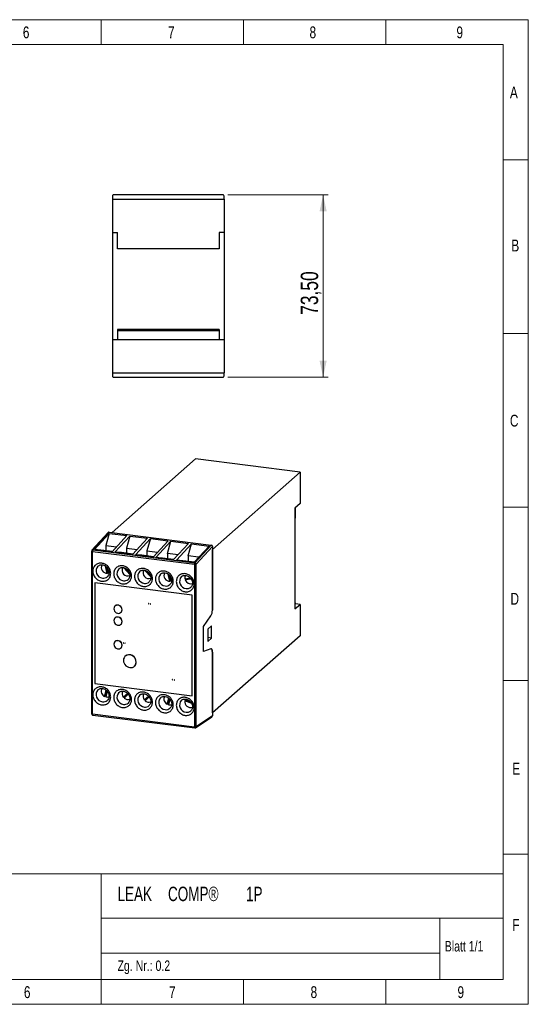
# Model space of a CAD drawing. Header units: millimetres. Extents: x 5 to 292, y 5 to 204.
# Tile 2 of 2: x 190 to 292, y 5 to 204. Entities that reach past the tile are written whole.
import ezdxf

# ---------------------------------------------------------------- set-up
doc = ezdxf.new("R2010")
doc.units = ezdxf.units.MM
doc.styles.add('SLDTEXTSTYLE0', font='TXT', dxfattribs={"width": 0.75})
doc.styles.add('SLDTEXTSTYLE1', font='TXT', dxfattribs={"width": 0.7})
doc.dimstyles.new('SLDDIMSTYLE0', dxfattribs={"dimtxt": 3.5, "dimasz": 3.302, "dimexe": 0, "dimexo": 0.0625, "dimgap": 0.875, "dimtad": 1, "dimlfac": 2, "dimrnd": 1e-09, "dimzin": 12, "dimdsep": 46, "dimtxsty": 'SLDTEXTSTYLE0', "dimsah": 1, "dimcen": 0.09, "dimadec": 0, "dimazin": 3, "dimtfac": 1, "dimtofl": 0, "dimtmove": 0, "dimatfit": 3, "dimfxl": 1, "dimfrac": 2, "dimtolj": 1, "dimtzin": 12, "dimarcsym": 0})

# ---------------------------------------------------------------- blocks, each defined once
blk = doc.blocks.new('SW_NOTE_1')
at = {"color": 0, "linetype": 'Continuous', "lineweight": 0, "char_height": 2.91, "attachment_point": 1, "style": 'SLDTEXTSTYLE1'}
for s, insert in [('COMP®', (10.18, 3.75)), ('LEAK', (0, 3.75)), ('1P', (25.91, 3.74))]:
    blk.add_mtext(s, dxfattribs=dict(at, insert=insert))
blk = doc.blocks.new('_D_2')
at = {"color": 7, "linetype": 'Continuous', "lineweight": 18}
for p, q in [((231.77, 168.54), (251.99, 168.54)), ((250.99, 168.54), (250.99, 131.79)), ((231.77, 131.79), (251.99, 131.79))]:
    blk.add_line(p, q, dxfattribs=at)
for points in [[(250.99, 168.54), (250.27, 165.24), (251.71, 165.24)], [(250.99, 131.79), (251.71, 135.1), (250.27, 135.1)]]:
    blk.add_solid(points, dxfattribs=at)
at = {"color": 7, "linetype": 'Continuous', "lineweight": 18, "insert": (246.48, 144.35), "char_height": 3.5, "attachment_point": 1, "rotation": 90, "style": 'SLDTEXTSTYLE0'}
blk.add_mtext('73,50', dxfattribs=at)

msp = doc.modelspace()

# ---------------------------------------------------------------- linework, layer by layer
at = {"color": 8, "linetype": 'Continuous', "lineweight": 18}
for p, q in [((5.4194, 203.8748), (292.3637, 203.8748)), ((206.2637, 203.8748), (206.2637, 198.8748)), ((234.9637, 203.8748), (234.9637, 198.8748)), ((263.6637, 203.8748), (263.6637, 198.8748)), ((292.3637, 203.8748), (292.3637, 5.3041)), ((10.4861, 198.8748), (287.2969, 198.8748)), ((287.2969, 10.3041), (287.2969, 198.8748)), ((287.2969, 175.5943), (292.3637, 175.5943)), ((287.2969, 140.5943), (292.3637, 140.5943)), ((287.2969, 105.5943), (292.3637, 105.5943)), ((287.2969, 70.5943), (292.3637, 70.5943)), ((287.2969, 35.5943), (292.3637, 35.5943)), ((10.4861, 31.6276), (287.2969, 31.6276)), ((206.2554, 31.6276), (206.2554, 10.3041)), ((206.2554, 22.6741), (287.2969, 22.6741)), ((274.5103, 22.6741), (274.5103, 10.3041)), ((206.2554, 15.6168), (274.5103, 15.6168)), ((10.4861, 10.3041), (287.2969, 10.3041)), ((206.2637, 10.3041), (206.2637, 5.3041)), ((234.9637, 10.3041), (234.9637, 5.3041)), ((263.6637, 10.3041), (263.6637, 5.3041)), ((5.4194, 5.3041), (292.3637, 5.3041))]:
    msp.add_line(p, q, dxfattribs=at)
at = {"color": 7, "linetype": 'Continuous', "lineweight": 25}
for p, q in [((208.522, 168.2931), (208.522, 167.6688)), ((208.522, 167.6688), (208.522, 160.9688)), ((208.522, 167.6688), (231.0221, 167.6688)), ((230.772, 168.5438), (208.772, 168.5438)), ((231.0221, 167.6688), (231.0221, 168.2931)), ((231.0221, 167.6688), (231.0221, 160.9688)), ((208.522, 160.9688), (209.5221, 160.9688)), ((208.522, 160.9688), (208.522, 139.3688)), ((209.5221, 157.6688), (209.5221, 160.9688)), ((231.0221, 160.9688), (230.022, 160.9688)), ((230.022, 160.9688), (230.022, 157.6688)), ((231.0221, 160.9688), (231.0221, 139.3688)), ((230.022, 157.6688), (209.5221, 157.6688)), ((230.022, 141.3688), (209.5221, 141.3688)), ((209.5221, 141.3688), (209.5221, 141.1011)), ((230.022, 141.1011), (209.5221, 141.1011)), ((209.5221, 141.1011), (209.5221, 139.3688)), ((230.022, 141.3688), (230.022, 141.1011)), ((230.022, 141.1011), (230.022, 139.3688)), ((208.522, 139.3688), (208.522, 132.6688)), ((208.522, 139.3688), (209.5221, 139.3688)), ((209.5221, 139.3688), (230.022, 139.3688)), ((230.022, 139.3688), (231.0221, 139.3688)), ((231.0221, 139.3688), (231.0221, 132.6688)), ((208.522, 132.6688), (231.0221, 132.6688)), ((208.522, 132.6688), (208.522, 132.0446)), ((208.772, 131.7938), (230.772, 131.7938)), ((231.0221, 132.0446), (231.0221, 132.6688)), ((208.4276, 100.4279), (225.2868, 115.2963)), ((246.3337, 112.6447), (225.2868, 115.2963)), ((228.656, 97.0544), (246.3337, 112.6447)), ((246.3337, 112.6447), (246.3337, 106.3279)), ((246.3337, 106.3279), (245.273, 105.3925)), ((245.273, 105.3925), (245.273, 85.0278)), ((245.3982, 103.3345), (245.3982, 105.5029)), ((245.3982, 103.3345), (245.2729, 103.4578)), ((245.273, 103.3502), (245.3982, 103.3345)), ((207.6634, 100.4393), (204.3887, 96.8849)), ((207.8431, 100.5016), (204.566, 96.9445)), ((204.8732, 96.9947), (207.8855, 100.2644)), ((207.8855, 100.2644), (207.193, 97.807)), ((207.8431, 100.5016), (228.4221, 97.9089)), ((207.8855, 100.2644), (211.44, 99.8166)), ((211.44, 99.8166), (208.4277, 96.5469)), ((209.0123, 96.4732), (212.0247, 99.7429)), ((212.0247, 99.7429), (211.3322, 97.2855)), ((212.0247, 99.7429), (215.5793, 99.2951)), ((215.5793, 99.2951), (212.5669, 96.0254)), ((207.193, 97.807), (207.193, 96.7848)), ((207.193, 97.807), (209.3395, 97.5366)), ((213.1516, 95.9517), (216.1639, 99.2214)), ((216.1639, 99.2214), (215.4714, 96.764)), ((216.1639, 99.2214), (219.7185, 98.7736)), ((219.7185, 98.7736), (216.7062, 95.5039)), ((217.2907, 95.4303), (220.3031, 98.6999)), ((219.6106, 96.2426), (220.3031, 98.6999)), ((220.3031, 98.6999), (223.8577, 98.2521)), ((223.8577, 98.2521), (220.8453, 94.9824)), ((221.43, 94.9088), (224.4423, 98.1784)), ((223.7498, 95.7211), (224.4423, 98.1784)), ((224.4423, 98.1784), (227.9969, 97.7306)), ((227.9969, 97.7306), (224.9846, 94.4609)), ((225.1451, 94.3518), (228.4221, 97.9089)), ((225.3856, 94.0933), (228.656, 97.643)), ((228.656, 97.643), (228.656, 84.793)), ((204.3227, 96.7155), (204.3227, 63.8711)), ((204.4843, 96.6375), (225.0634, 94.0448)), ((204.4843, 63.7931), (204.4843, 96.6375)), ((204.566, 96.9445), (225.1451, 94.3518)), ((208.4277, 96.5469), (204.8732, 96.9947)), ((206.1789, 96.9126), (204.8732, 96.9947)), ((208.4957, 96.6207), (206.1789, 96.9126)), ((212.5669, 96.0254), (209.0123, 96.4732)), ((210.318, 96.3911), (209.0123, 96.4732)), ((212.635, 96.0992), (210.318, 96.3911)), ((211.3322, 97.2855), (211.3322, 96.2633)), ((211.3322, 97.2855), (213.4787, 97.0151)), ((216.7062, 95.5039), (213.1516, 95.9517)), ((214.4573, 95.8696), (213.1516, 95.9517)), ((216.7741, 95.5777), (214.4573, 95.8696)), ((215.4714, 96.764), (215.4714, 95.7418)), ((215.4714, 96.764), (217.6179, 96.4936)), ((220.8453, 94.9824), (217.2907, 95.4303)), ((217.2907, 95.4303), (218.5964, 95.3481)), ((218.5964, 95.3481), (220.9133, 95.0562)), ((219.6106, 96.2426), (219.6106, 95.2203)), ((221.7571, 95.9721), (219.6106, 96.2426)), ((223.7498, 95.7211), (223.7498, 94.6989)), ((225.8964, 95.4506), (223.7498, 95.7211)), ((228.656, 84.793), (228.656, 97.0544)), ((205.5893, 93.673), (205.6097, 93.6904)), ((207.4658, 92.2164), (207.0908, 93.6745)), ((207.5794, 92.3166), (207.2609, 93.5547)), ((207.3886, 93.427), (207.6916, 92.2489)), ((212.0283, 92.0049), (210.8415, 93.3507)), ((224.9846, 94.4609), (221.43, 94.9088)), ((221.43, 94.9088), (222.7356, 94.8266)), ((222.7356, 94.8266), (225.0525, 94.5347)), ((225.0634, 94.0448), (225.0634, 61.2004)), ((225.3856, 61.2489), (225.3856, 94.0933)), ((207.4658, 92.2164), (207.5794, 92.3166)), ((207.5121, 91.5702), (207.4744, 91.5354)), ((207.8242, 92.2956), (207.6916, 92.2489)), ((209.7987, 93.1426), (209.819, 93.1601)), ((211.9435, 92.3302), (211.1322, 93.2501)), ((214.0081, 92.6123), (214.0284, 92.6298)), ((216.2334, 91.4995), (215.0762, 92.8116)), ((216.1341, 91.8411), (215.3669, 92.711)), ((218.2174, 92.082), (218.2378, 92.0995)), ((220.1056, 90.6239), (219.7328, 92.0737)), ((220.2192, 90.7241), (219.903, 91.9539)), ((220.0332, 91.8165), (220.3315, 90.6564)), ((222.4268, 91.5516), (222.4472, 91.5691)), ((204.9458, 90.2862), (204.9458, 70.0158)), ((224.5896, 87.8113), (204.9458, 90.2862)), ((211.7215, 91.0398), (211.6838, 91.0051)), ((215.9307, 90.5095), (215.8932, 90.4748)), ((220.1401, 89.9792), (220.1026, 89.9444)), ((220.1056, 90.6239), (220.2192, 90.7241)), ((220.45, 90.697), (220.3315, 90.6564)), ((223.1301, 91.1369), (224.238, 91.2916)), ((224.4199, 91.0733), (223.1897, 90.9014)), ((223.3033, 91.0016), (223.1897, 90.9014)), ((224.3582, 91.149), (223.3033, 91.0016)), ((224.3495, 89.4489), (224.3118, 89.4141)), ((224.5896, 67.5409), (224.5896, 87.8113)), ((209.0442, 85.6391), (209.0424, 85.6375)), ((215.846, 86.1327), (215.7538, 86.1444)), ((215.7538, 86.1444), (215.7538, 86.0749)), ((215.7538, 86.0749), (215.846, 86.0633)), ((215.846, 86.0633), (215.846, 86.1327)), ((216.1234, 86.0978), (216.1234, 86.0283)), ((216.2186, 86.0858), (216.1234, 86.0978)), ((216.1234, 86.0283), (216.2186, 86.0163)), ((216.2186, 86.0163), (216.2186, 86.0858)), ((245.2729, 86.2944), (245.3982, 86.0811)), ((245.2729, 85.9706), (245.3982, 86.0811)), ((245.273, 85.0278), (246.3337, 85.9632)), ((246.3337, 85.9632), (245.3982, 86.0811)), ((246.3337, 85.9632), (246.3337, 79.6463)), ((210.1999, 84.325), (210.2016, 84.3266)), ((226.8882, 81.5183), (228.3718, 83.6179)), ((209.0442, 83.2349), (209.0424, 83.2334)), ((210.1999, 81.9209), (210.2016, 81.9224)), ((226.8882, 76.4743), (226.8882, 81.5183)), ((228.4792, 81.6486), (227.7191, 80.9783)), ((228.4792, 79.1502), (228.4792, 81.6486)), ((227.7191, 80.9783), (227.7191, 78.4798)), ((246.3337, 79.6463), (228.656, 64.0561)), ((209.0442, 78.4738), (209.0424, 78.4722)), ((210.7616, 78.2081), (210.6783, 78.2186)), ((210.6783, 78.2186), (210.6783, 78.1491)), ((210.6783, 78.1491), (210.7616, 78.1386)), ((210.7616, 78.1386), (210.7616, 78.2081)), ((211.0956, 78.166), (211.0122, 78.1765)), ((211.0122, 78.1765), (211.0122, 78.107)), ((211.0122, 78.107), (211.0956, 78.0965)), ((211.0956, 78.0965), (211.0956, 78.166)), ((228.4792, 79.1502), (227.719, 79.2459)), ((227.7191, 78.4798), (228.4792, 79.1502)), ((210.1999, 77.1597), (210.2016, 77.1612)), ((211.0987, 75.5313), (211.097, 75.5297)), ((228.3718, 76.9914), (226.8882, 76.4743)), ((228.656, 64.0561), (228.656, 76.3175)), ((228.656, 76.3175), (228.656, 63.4676)), ((212.9159, 73.4672), (212.9177, 73.4688)), ((204.9458, 70.0158), (224.5896, 67.5409)), ((220.5759, 70.7902), (220.5759, 70.7208)), ((220.6354, 70.7863), (220.5759, 70.7902)), ((220.5759, 70.7208), (220.6354, 70.7168)), ((221.0391, 70.7319), (220.9449, 70.7437)), ((220.9449, 70.7437), (220.9449, 70.6743)), ((220.9449, 70.6743), (221.0391, 70.6624)), ((221.0391, 70.6624), (221.0391, 70.7319)), ((205.5893, 68.7356), (205.6097, 68.7531)), ((206.9245, 67.4082), (207.2577, 68.6197)), ((207.0381, 67.5085), (207.3279, 68.5619)), ((207.4518, 68.4148), (207.1504, 67.3188)), ((209.7987, 68.2053), (209.819, 68.2228)), ((210.6917, 67.2593), (211.55, 68.0163)), ((211.7112, 67.8251), (210.857, 67.0718)), ((214.0081, 67.675), (214.0284, 67.6925)), ((206.9245, 67.4082), (207.0381, 67.5085)), ((207.5121, 66.6329), (207.4744, 66.5981)), ((211.7215, 66.1026), (211.6838, 66.0678)), ((214.9209, 66.7264), (215.769, 67.4745)), ((215.9303, 67.2833), (215.0862, 66.539)), ((215.9307, 65.5722), (215.8932, 65.5375)), ((218.2174, 67.1446), (218.2378, 67.1621)), ((219.5644, 65.8158), (219.8959, 67.0215)), ((219.5644, 65.8158), (219.678, 65.916)), ((219.678, 65.916), (219.9651, 66.96)), ((220.0891, 66.8129), (219.7903, 65.7263)), ((222.4268, 66.6143), (222.4472, 66.6318)), ((223.2437, 66.6092), (223.1301, 66.5089)), ((224.4929, 65.9752), (223.1301, 66.5089)), ((223.1897, 66.7294), (223.2576, 66.8646)), ((223.1897, 66.7294), (224.2827, 66.3012)), ((224.4074, 66.1534), (223.2437, 66.6092)), ((225.0634, 61.2004), (204.4843, 63.7931)), ((204.5415, 63.6231), (225.1205, 61.0303)), ((220.1401, 65.0419), (220.1026, 65.0071)), ((224.3495, 64.5116), (224.3118, 64.4768)), ((225.2921, 61.0715), (228.5678, 63.2937)), ((228.656, 63.4676), (225.3856, 61.2489)), ((225.1247, 61.0301), (225.1205, 61.0303))]:
    msp.add_line(p, q, dxfattribs=at)
at = {"color": 8, "linetype": 'Continuous', "lineweight": 25, "flags": 128}
for points in [[(204.4843, 96.6375), (204.4403, 96.6447), (204.4015, 96.6547), (204.3692, 96.667), (204.3448, 96.6812), (204.3291, 96.6966), (204.3228, 96.7128), (204.3226, 96.7156)], [(204.3227, 63.8711), (204.3228, 63.8685), (204.3291, 63.8523), (204.3448, 63.8368), (204.3692, 63.8226), (204.4015, 63.8103), (204.4403, 63.8004), (204.4843, 63.7931)], [(204.4843, 63.7931), (204.4859, 63.7507), (204.4904, 63.7125), (204.4978, 63.6798), (204.5079, 63.6537), (204.5202, 63.6352), (204.5343, 63.6249), (204.5415, 63.6231)], [(225.1205, 61.0303), (225.1133, 61.0322), (225.0992, 61.0425), (225.0869, 61.061), (225.0769, 61.0871), (225.0695, 61.1198), (225.0649, 61.158), (225.0634, 61.2004)]]:
    msp.add_lwpolyline(points, dxfattribs=at)
at = {"color": 7, "linetype": 'Continuous', "lineweight": 25, "flags": 128}
for points in [[(210.4396, 84.8782), (210.4065, 85.1148), (210.3097, 85.3405), (210.1572, 85.5372), (209.9611, 85.6889), (209.7375, 85.7832), (209.5046, 85.8125), (209.2811, 85.7745), (209.0851, 85.6723), (208.9325, 85.514), (208.8358, 85.3127), (208.8026, 85.0844), (208.8358, 84.8478), (208.9325, 84.622), (209.0851, 84.4254), (209.2811, 84.2737), (209.5046, 84.1794), (209.7375, 84.1501), (209.9611, 84.188), (210.1572, 84.2903), (210.3097, 84.4485), (210.4065, 84.6499), (210.4396, 84.8782)], [(210.4396, 82.474), (210.4065, 82.7106), (210.3097, 82.9364), (210.1572, 83.1331), (209.9611, 83.2847), (209.7375, 83.379), (209.5046, 83.4084), (209.2811, 83.3704), (209.0851, 83.2681), (208.9325, 83.1099), (208.8358, 82.9085), (208.8026, 82.6803), (208.8358, 82.4437), (208.9325, 82.2179), (209.0851, 82.0212), (209.2811, 81.8696), (209.5046, 81.7753), (209.7375, 81.7459), (209.9611, 81.7839), (210.1572, 81.8861), (210.3097, 82.0444), (210.4065, 82.2458), (210.4396, 82.474)], [(210.4396, 77.7128), (210.4065, 77.9494), (210.3097, 78.1752), (210.1572, 78.3719), (209.9611, 78.5235), (209.7375, 78.6178), (209.5046, 78.6472), (209.2811, 78.6092), (209.0851, 78.5069), (208.9325, 78.3487), (208.8358, 78.1473), (208.8026, 77.9191), (208.8358, 77.6825), (208.9325, 77.4567), (209.0851, 77.26), (209.2811, 77.1084), (209.5046, 77.0141), (209.7375, 76.9847), (209.9611, 77.0227), (210.1572, 77.1249), (210.3097, 77.2832), (210.4065, 77.4846), (210.4396, 77.7128)], [(213.2926, 74.3364), (213.2604, 74.6289), (213.1652, 74.9149), (213.012, 75.18), (212.8083, 75.411), (212.5644, 75.5961), (212.2926, 75.7263), (212.0064, 75.7948), (211.7202, 75.7984), (211.4483, 75.7367), (211.2045, 75.613), (211.0008, 75.4334), (210.8476, 75.2069), (210.7525, 74.9449), (210.7202, 74.6605), (210.7525, 74.3679), (210.8476, 74.082), (211.0008, 73.8169), (211.2045, 73.586), (211.4483, 73.4008), (211.7202, 73.2706), (212.0064, 73.2021), (212.2926, 73.1985), (212.5644, 73.2602), (212.8083, 73.3839), (213.012, 73.5635), (213.1652, 73.79), (213.2604, 74.052), (213.2926, 74.3364)], [(228.656, 76.3175), (228.6508, 76.474), (228.6353, 76.6167), (228.6101, 76.7415), (228.5758, 76.8446), (228.5335, 76.9231), (228.4844, 76.9745), (228.43, 76.9976), (228.3718, 76.9914)], [(228.3718, 76.9914), (228.43, 76.9976), (228.4844, 76.9745), (228.5335, 76.9231), (228.5758, 76.8446), (228.6101, 76.7415), (228.6353, 76.6167), (228.6508, 76.474), (228.656, 76.3175)]]:
    msp.add_lwpolyline(points, dxfattribs=at)
at = {"color": 8, "linetype": 'Continuous', "lineweight": 25}
for centre, radius, start, end in [((204.535, 96.7435), 0.2034, 81.237054, 135.963422), ((206.6456, 92.6954), 1.4392, 137.217105, 265.468971), ((206.7021, 92.4307), 1.1823, 261.721814, 310.781823), ((210.8549, 92.165), 1.4392, 137.21279, 265.468916), ((215.0641, 91.6346), 1.4391, 137.207979, 265.473727), ((219.2737, 91.1044), 1.4392, 137.217105, 265.468971), ((223.4831, 90.5741), 1.4392, 137.217105, 265.468971), ((210.9115, 91.9005), 1.1824, 261.719151, 310.77927), ((215.1207, 91.3707), 1.1829, 261.730366, 310.768055), ((219.3301, 90.8405), 1.1831, 261.734293, 310.764127), ((223.5396, 90.3093), 1.1823, 261.721814, 310.781823), ((206.6456, 67.7581), 1.4392, 137.216051, 265.470025), ((210.8548, 67.2277), 1.4392, 137.211736, 265.469971), ((215.0641, 66.6973), 1.4391, 137.206925, 265.474781), ((206.7021, 67.4933), 1.1823, 261.724751, 310.785184), ((210.9114, 66.9631), 1.1824, 261.722088, 310.782629), ((215.1207, 66.4333), 1.1829, 261.73329, 310.771428), ((219.2736, 66.1671), 1.4392, 137.216051, 265.470025), ((223.483, 65.6367), 1.4392, 137.216051, 265.470025), ((219.33, 65.9032), 1.1831, 261.737219, 310.767498), ((223.5395, 65.372), 1.1823, 261.724751, 310.785184), ((225.1675, 61.2504), 0.2181, 305.582291, 359.597666)]:
    msp.add_arc(centre, radius, start, end, dxfattribs=at)
at = {"color": 7, "linetype": 'Continuous', "lineweight": 25}
for centre, radius, start, end in [((205.0071, 96.6628), 0.5234, 147.43674, 182.773793), ((207.4376, 93.3896), 1.1735, 152.98982, 271.376271), ((211.6261, 92.8549), 1.1609, 152.83174, 290.940195), ((225.5862, 94.0701), 0.5234, 147.43674, 182.773793), ((225.1554, 94.5285), 0.4924, 259.233791, 297.881983), ((225.1074, 94.0756), 0.2788, 3.642211, 82.230576), ((207.5552, 93.2751), 0.9588, 271.445959, 277.020875), ((215.8567, 92.3222), 1.1619, 152.722362, 289.793564), ((220.0773, 91.7968), 1.1733, 152.884943, 271.382446), ((224.1094, 91.2938), 0.9918, 149.293886, 189.102229), ((220.1953, 91.6825), 0.9587, 271.428658, 277.010877), ((224.2978, 91.2695), 1.1676, 198.37577, 288.086963), ((224.4532, 91.4205), 1.2238, 192.539124, 200.014033), ((209.5591, 84.9214), 0.8833, 357.295516, 125.659113), ((209.5591, 82.5173), 0.8833, 357.295516, 125.659113), ((209.7148, 84.8661), 0.7267, 312.059414, 1.075778), ((226.3747, 84.7228), 2.2823, 331.044639, 1.762487), ((209.7148, 82.462), 0.7267, 312.059414, 1.075778), ((209.5591, 77.7561), 0.8833, 357.295516, 125.659113), ((209.7148, 77.7008), 0.7267, 312.059414, 1.075778), ((211.9072, 74.4023), 1.3886, 357.344914, 125.608421), ((212.1536, 74.3161), 1.141, 312.042187, 1.09776), ((207.4029, 68.4482), 1.1447, 152.095693, 245.298727), ((211.5434, 67.9282), 1.083, 151.490388, 218.142206), ((215.7721, 67.3952), 1.0824, 151.319742, 218.15463), ((207.5839, 68.5557), 1.1809, 242.474739, 250.671665), ((207.4326, 68.2699), 0.9921, 253.472735, 293.792719), ((211.8333, 68.0997), 1.2668, 215.755773, 227.08051), ((211.6283, 67.8423), 1.0902, 224.970599, 292.166056), ((216.0689, 67.5721), 1.275, 215.777373, 227.024826), ((215.8588, 67.3122), 1.0931, 225.020767, 290.912004), ((220.0427, 66.8556), 1.1446, 151.990775, 245.300079), ((220.2208, 66.9563), 1.1734, 242.447002, 250.274667), ((220.0727, 66.6789), 0.9935, 253.49015, 292.950033), ((224.2967, 66.3436), 1.1783, 171.934029, 288.282677), ((224.2494, 66.458), 1.017, 166.171913, 171.45136), ((225.1554, 61.6841), 0.4924, 259.233791, 297.881983)]:
    msp.add_arc(centre, radius, start, end, dxfattribs=at)
for centre, major_axis, ratio, start_param, end_param in [((208.772, 168.2931), (0, -0.2507), 0.99710061, 3.14159265, 4.71238898), ((230.772, 168.2931), (0, 0.2507), 0.99710061, 4.71238898, 6.28318531), ((208.772, 132.0445), (0, -0.2507), 0.99710061, 4.71238898, 6.28318531), ((230.772, 132.0445), (0, 0.2507), 0.99710061, 3.14159265, 4.71238898), ((207.843, 100.2652), (-0.1634, 0.1897), 0.88188737, 5.50939948, 6.38481268), ((228.4221, 97.6725), (-0.1634, 0.1897), 0.88188737, 3.93860316, 5.50939948), ((228.4221, 63.497), (-0.1634, 0.1897), 0.88188737, 3.03996528, 3.93860316)]:
    msp.add_ellipse(centre, major_axis=major_axis, ratio=ratio, start_param=start_param, end_param=end_param, dxfattribs=at)
for points, knots in [([(204.3912, 96.8834), (204.3853, 96.8781), (204.3571, 96.853), (204.3291, 96.7935), (204.3267, 96.7395), (204.3256, 96.7153)], [0, 0, 0, 0, 0.12854313, 0.60939877, 1, 1, 1, 1]), ([(206.3551, 90.6334), (206.242, 90.6476), (206.0156, 90.6972), (205.6806, 90.8382), (205.3607, 91.0453), (205.0728, 91.3174), (204.8388, 91.6371), (204.6733, 91.9803), (204.5753, 92.3303), (204.544, 92.6764), (204.5753, 93.0146), (204.6733, 93.34), (204.8388, 93.6416), (205.0728, 93.9023), (205.3607, 94.1018), (205.6805, 94.2283), (206.0156, 94.2849), (206.355, 94.2737), (206.6945, 94.1994), (207.0296, 94.0584), (207.3495, 93.8513), (207.6374, 93.5792), (207.8714, 93.2595), (208.0368, 92.9163), (208.1349, 92.5662), (208.1662, 92.2202), (208.1349, 91.8819), (208.0369, 91.5566), (207.8714, 91.255), (207.6374, 90.9943), (207.3495, 90.7947), (207.0296, 90.6682), (206.6946, 90.6116), (206.4683, 90.6191), (206.3551, 90.6334)], [0, 0, 0, 0, 0.02999721, 0.06000525, 0.09216133, 0.1249998, 0.15783828, 0.18999435, 0.21998609, 0.2499998, 0.27999155, 0.31000525, 0.34216133, 0.3749998, 0.40783828, 0.43999435, 0.46998609, 0.4999998, 0.52999155, 0.56000525, 0.59216133, 0.6249998, 0.65783828, 0.68999435, 0.71998609, 0.7499998, 0.77999155, 0.81000525, 0.84216133, 0.8749998, 0.90783828, 0.93999435, 0.96999176, 1, 1, 1, 1]), ([(205.5893, 93.673), (205.6617, 93.7273), (205.8005, 93.8317), (206.1173, 93.9372), (206.514, 93.9445), (206.9577, 93.7916), (207.3177, 93.5383), (207.6125, 93.1886), (207.7814, 92.8143), (207.8436, 92.452), (207.8242, 92.1288), (207.7144, 91.7961), (207.5571, 91.6253), (207.4744, 91.5354)], [0, 0, 0, 0, 0.07598872, 0.14581543, 0.26672806, 0.36750194, 0.46320239, 0.5548662, 0.66360612, 0.73318466, 0.81248532, 0.90138845, 1, 1, 1, 1]), ([(210.5645, 90.103), (210.4513, 90.1173), (210.225, 90.1669), (209.8899, 90.3078), (209.5701, 90.5149), (209.2821, 90.787), (209.0482, 91.1067), (208.8827, 91.4499), (208.7847, 91.8), (208.7533, 92.146), (208.7846, 92.4843), (208.8827, 92.8097), (209.0482, 93.1112), (209.2821, 93.372), (209.5701, 93.5715), (209.8899, 93.698), (210.2249, 93.7546), (210.5644, 93.7434), (210.9039, 93.6691), (211.239, 93.5281), (211.5588, 93.321), (211.8468, 93.0488), (212.0808, 92.7292), (212.2462, 92.386), (212.3443, 92.0359), (212.3756, 91.6899), (212.3443, 91.3516), (212.2462, 91.0262), (212.0808, 90.7247), (211.8468, 90.4639), (211.5588, 90.2644), (211.239, 90.1379), (210.904, 90.0813), (210.6776, 90.0888), (210.5645, 90.103)], [0, 0, 0, 0, 0.02999721, 0.06000525, 0.09216133, 0.1249998, 0.15783828, 0.18999435, 0.21998609, 0.2499998, 0.27999155, 0.31000525, 0.34216133, 0.3749998, 0.40783828, 0.43999435, 0.46998609, 0.4999998, 0.52999155, 0.56000525, 0.59216133, 0.6249998, 0.65783828, 0.68999435, 0.71998609, 0.7499998, 0.77999155, 0.81000525, 0.84216133, 0.8749998, 0.90783828, 0.93999435, 0.96999176, 1, 1, 1, 1]), ([(209.7987, 93.1426), (209.871, 93.197), (210.0099, 93.3014), (210.3267, 93.4069), (210.7234, 93.4141), (211.1671, 93.2613), (211.527, 93.0079), (211.8218, 92.6582), (211.9907, 92.284), (212.0529, 91.9217), (212.0336, 91.5985), (211.9238, 91.2658), (211.7665, 91.0949), (211.6838, 91.0051)], [0, 0, 0, 0, 0.07599064, 0.14581912, 0.2667348, 0.36751123, 0.4631913, 0.55485743, 0.6636001, 0.73318039, 0.81248058, 0.90138595, 1, 1, 1, 1]), ([(214.7738, 89.5727), (214.6607, 89.587), (214.4344, 89.6365), (214.0993, 89.7775), (213.7794, 89.9846), (213.4915, 90.2567), (213.2575, 90.5764), (213.0921, 90.9196), (212.994, 91.2696), (212.9627, 91.6157), (212.994, 91.954), (213.092, 92.2793), (213.2575, 92.5809), (213.4915, 92.8416), (213.7794, 93.0412), (214.0992, 93.1677), (214.4343, 93.2243), (214.7737, 93.213), (215.1133, 93.1387), (215.4483, 92.9977), (215.7682, 92.7906), (216.0561, 92.5185), (216.2901, 92.1988), (216.4556, 91.8556), (216.5536, 91.5056), (216.5849, 91.1595), (216.5536, 90.8213), (216.4556, 90.4959), (216.2901, 90.1943), (216.0561, 89.9336), (215.7682, 89.734), (215.4484, 89.6076), (215.1133, 89.551), (214.887, 89.5584), (214.7738, 89.5727)], [0, 0, 0, 0, 0.02999721, 0.06000525, 0.09216133, 0.1249998, 0.15783828, 0.18999435, 0.21998609, 0.2499998, 0.27999155, 0.31000525, 0.34216133, 0.3749998, 0.40783828, 0.43999435, 0.46998609, 0.4999998, 0.52999155, 0.56000525, 0.59216133, 0.6249998, 0.65783828, 0.68999435, 0.71998609, 0.7499998, 0.77999155, 0.81000525, 0.84216133, 0.8749998, 0.90783828, 0.93999435, 0.96999176, 1, 1, 1, 1]), ([(214.0081, 92.6123), (214.0804, 92.6667), (214.2193, 92.771), (214.5361, 92.8765), (214.9327, 92.8838), (215.3765, 92.731), (215.7364, 92.4776), (216.0312, 92.1279), (216.2001, 91.7536), (216.2623, 91.3914), (216.243, 91.0681), (216.1332, 90.7355), (215.9759, 90.5646), (215.8932, 90.4748)], [0, 0, 0, 0, 0.07599064, 0.14581912, 0.2667348, 0.36751123, 0.4631913, 0.55485743, 0.6636001, 0.73318039, 0.81248058, 0.90138595, 1, 1, 1, 1]), ([(218.9832, 89.0424), (218.87, 89.0566), (218.6437, 89.1062), (218.3087, 89.2472), (217.9888, 89.4543), (217.7009, 89.7264), (217.4669, 90.0461), (217.3014, 90.3893), (217.2034, 90.7393), (217.1721, 91.0854), (217.2034, 91.4236), (217.3014, 91.749), (217.4669, 92.0506), (217.7009, 92.3113), (217.9888, 92.5109), (218.3086, 92.6373), (218.6437, 92.6939), (218.9831, 92.6827), (219.3226, 92.6084), (219.6577, 92.4674), (219.9776, 92.2603), (220.2655, 91.9882), (220.4995, 91.6685), (220.6649, 91.3253), (220.763, 90.9753), (220.7943, 90.6292), (220.763, 90.2909), (220.665, 89.9656), (220.4995, 89.664), (220.2655, 89.4033), (219.9776, 89.2037), (219.6577, 89.0772), (219.3227, 89.0206), (219.0964, 89.0281), (218.9832, 89.0424)], [0, 0, 0, 0, 0.029997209, 0.060005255, 0.09216133, 0.124999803, 0.157838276, 0.189994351, 0.219986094, 0.249999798, 0.279991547, 0.310005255, 0.34216133, 0.374999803, 0.407838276, 0.439994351, 0.469986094, 0.499999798, 0.529991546, 0.560005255, 0.59216133, 0.624999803, 0.657838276, 0.689994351, 0.719986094, 0.749999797, 0.779991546, 0.810005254, 0.84216133, 0.874999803, 0.907838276, 0.939994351, 0.969991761, 1, 1, 1, 1]), ([(218.2174, 92.082), (218.2897, 92.1364), (218.4286, 92.2408), (218.7454, 92.3462), (219.1421, 92.3535), (219.5859, 92.2007), (219.9458, 91.9472), (220.2406, 91.5976), (220.4094, 91.2233), (220.4717, 90.861), (220.4522, 90.5378), (220.3425, 90.2052), (220.1852, 90.0343), (220.1026, 89.9444)], [0, 0, 0, 0, 0.07598987, 0.14584069, 0.26672957, 0.36753058, 0.46320968, 0.55487487, 0.66361643, 0.73319602, 0.81249788, 0.90140235, 1, 1, 1, 1]), ([(223.1925, 88.512), (223.0794, 88.5263), (222.8531, 88.5759), (222.518, 88.7169), (222.1982, 88.9239), (221.9102, 89.1961), (221.6762, 89.5157), (221.5108, 89.8589), (221.4128, 90.209), (221.3814, 90.555), (221.4127, 90.8933), (221.5108, 91.2187), (221.6762, 91.5202), (221.9102, 91.781), (222.1982, 91.9805), (222.518, 92.107), (222.853, 92.1636), (223.1925, 92.1524), (223.532, 92.0781), (223.867, 91.9371), (224.1869, 91.73), (224.4749, 91.4579), (224.7089, 91.1382), (224.8743, 90.795), (224.9723, 90.4449), (225.0037, 90.0989), (224.9724, 89.7606), (224.8743, 89.4352), (224.7089, 89.1337), (224.4749, 88.8729), (224.1869, 88.6734), (223.8671, 88.5469), (223.5321, 88.4903), (223.3057, 88.4978), (223.1925, 88.512)], [0, 0, 0, 0, 0.02999721, 0.06000525, 0.09216133, 0.1249998, 0.15783828, 0.18999435, 0.21998609, 0.2499998, 0.27999155, 0.31000525, 0.34216133, 0.3749998, 0.40783828, 0.43999435, 0.46998609, 0.4999998, 0.52999155, 0.56000525, 0.59216133, 0.6249998, 0.65783828, 0.68999435, 0.71998609, 0.7499998, 0.77999155, 0.81000525, 0.84216133, 0.8749998, 0.90783828, 0.93999435, 0.96999176, 1, 1, 1, 1]), ([(222.4268, 91.5516), (222.4991, 91.606), (222.638, 91.7104), (222.9547, 91.8159), (223.3514, 91.8231), (223.7952, 91.6703), (224.1551, 91.4169), (224.45, 91.0673), (224.6188, 90.693), (224.6811, 90.3307), (224.6616, 90.0075), (224.5519, 89.6748), (224.3946, 89.504), (224.3118, 89.4141)], [0, 0, 0, 0, 0.07598909, 0.14581614, 0.26672935, 0.36750372, 0.46318184, 0.55486405, 0.66360449, 0.73318336, 0.81248441, 0.90138797, 1, 1, 1, 1]), ([(206.3551, 65.6961), (206.242, 65.7103), (206.0156, 65.7599), (205.6806, 65.9009), (205.3607, 66.108), (205.0728, 66.3801), (204.8388, 66.6998), (204.6733, 67.043), (204.5753, 67.393), (204.544, 67.7391), (204.5753, 68.0773), (204.6733, 68.4027), (204.8388, 68.7043), (205.0728, 68.965), (205.3607, 69.1645), (205.6805, 69.291), (206.0156, 69.3476), (206.355, 69.3364), (206.6945, 69.2621), (207.0296, 69.1211), (207.3495, 68.914), (207.6374, 68.6419), (207.8714, 68.3222), (208.0368, 67.979), (208.1349, 67.6289), (208.1662, 67.2829), (208.1349, 66.9446), (208.0369, 66.6193), (207.8714, 66.3177), (207.6374, 66.057), (207.3495, 65.8574), (207.0296, 65.7309), (206.6946, 65.6743), (206.4683, 65.6818), (206.3551, 65.6961)], [0, 0, 0, 0, 0.02999721, 0.06000525, 0.09216133, 0.1249998, 0.15783828, 0.18999435, 0.21998609, 0.2499998, 0.27999155, 0.31000525, 0.34216133, 0.3749998, 0.40783828, 0.43999435, 0.46998609, 0.4999998, 0.52999155, 0.56000525, 0.59216133, 0.6249998, 0.65783828, 0.68999435, 0.71998609, 0.7499998, 0.77999155, 0.81000525, 0.84216133, 0.8749998, 0.90783828, 0.93999435, 0.96999176, 1, 1, 1, 1]), ([(205.5893, 68.7356), (205.6616, 68.79), (205.8005, 68.8945), (206.1173, 68.9998), (206.514, 69.0072), (206.9577, 68.8542), (207.3177, 68.6009), (207.6125, 68.2513), (207.7814, 67.877), (207.8436, 67.5147), (207.8242, 67.1915), (207.7144, 66.8589), (207.5571, 66.688), (207.4744, 66.5981)], [0, 0, 0, 0, 0.07599696, 0.14581807, 0.2667332, 0.36750982, 0.46321051, 0.55486507, 0.66360527, 0.73318398, 0.81248484, 0.9013882, 1, 1, 1, 1]), ([(210.5645, 65.1657), (210.4513, 65.18), (210.225, 65.2296), (209.8899, 65.3705), (209.5701, 65.5776), (209.2821, 65.8497), (209.0482, 66.1694), (208.8827, 66.5126), (208.7847, 66.8627), (208.7533, 67.2087), (208.7846, 67.547), (208.8827, 67.8724), (209.0482, 68.1739), (209.2821, 68.4347), (209.5701, 68.6342), (209.8899, 68.7607), (210.2249, 68.8173), (210.5644, 68.8061), (210.9039, 68.7318), (211.239, 68.5908), (211.5588, 68.3837), (211.8468, 68.1115), (212.0808, 67.7919), (212.2462, 67.4487), (212.3443, 67.0986), (212.3756, 66.7526), (212.3443, 66.4143), (212.2462, 66.0889), (212.0808, 65.7874), (211.8468, 65.5266), (211.5588, 65.3271), (211.239, 65.2006), (210.904, 65.144), (210.6776, 65.1515), (210.5645, 65.1657)], [0, 0, 0, 0, 0.029997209, 0.060005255, 0.09216133, 0.124999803, 0.157838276, 0.189994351, 0.219986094, 0.249999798, 0.279991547, 0.310005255, 0.34216133, 0.374999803, 0.407838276, 0.439994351, 0.469986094, 0.499999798, 0.529991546, 0.560005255, 0.59216133, 0.624999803, 0.657838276, 0.689994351, 0.719986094, 0.749999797, 0.779991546, 0.810005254, 0.84216133, 0.874999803, 0.907838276, 0.939994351, 0.969991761, 1, 1, 1, 1]), ([(209.7987, 68.2053), (209.871, 68.2597), (210.0099, 68.3641), (210.3267, 68.4695), (210.7233, 68.4769), (211.1671, 68.3239), (211.527, 68.0706), (211.8218, 67.721), (211.9907, 67.3467), (212.0529, 66.9844), (212.0336, 66.6612), (211.9238, 66.3285), (211.7665, 66.1577), (211.6838, 66.0678)], [0, 0, 0, 0, 0.07599888, 0.14582176, 0.26673994, 0.36751911, 0.46319942, 0.5548563, 0.66359925, 0.73317971, 0.8124801, 0.9013857, 1, 1, 1, 1]), ([(214.7738, 64.6354), (214.6607, 64.6497), (214.4344, 64.6992), (214.0993, 64.8402), (213.7794, 65.0473), (213.4915, 65.3194), (213.2575, 65.6391), (213.0921, 65.9823), (212.994, 66.3323), (212.9627, 66.6784), (212.994, 67.0167), (213.092, 67.342), (213.2575, 67.6436), (213.4915, 67.9043), (213.7794, 68.1039), (214.0992, 68.2304), (214.4343, 68.287), (214.7737, 68.2758), (215.1133, 68.2014), (215.4483, 68.0604), (215.7682, 67.8533), (216.0561, 67.5812), (216.2901, 67.2615), (216.4556, 66.9183), (216.5536, 66.5683), (216.5849, 66.2222), (216.5536, 65.884), (216.4556, 65.5586), (216.2901, 65.257), (216.0561, 64.9963), (215.7682, 64.7967), (215.4484, 64.6703), (215.1133, 64.6137), (214.887, 64.6211), (214.7738, 64.6354)], [0, 0, 0, 0, 0.029997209, 0.060005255, 0.09216133, 0.124999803, 0.157838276, 0.189994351, 0.219986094, 0.249999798, 0.279991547, 0.310005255, 0.34216133, 0.374999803, 0.407838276, 0.439994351, 0.469986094, 0.499999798, 0.529991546, 0.560005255, 0.59216133, 0.624999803, 0.657838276, 0.689994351, 0.719986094, 0.749999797, 0.779991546, 0.810005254, 0.84216133, 0.874999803, 0.907838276, 0.939994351, 0.969991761, 1, 1, 1, 1]), ([(214.0081, 67.675), (214.0804, 67.7294), (214.2193, 67.8338), (214.5361, 67.9391), (214.9327, 67.9466), (215.3765, 67.7936), (215.7364, 67.5402), (216.0312, 67.1906), (216.2001, 66.8164), (216.2623, 66.4541), (216.243, 66.1309), (216.1332, 65.7982), (215.9759, 65.6273), (215.8932, 65.5375)], [0, 0, 0, 0, 0.07599888, 0.14582176, 0.26673994, 0.36751911, 0.46319942, 0.5548563, 0.66359925, 0.73317971, 0.8124801, 0.9013857, 1, 1, 1, 1]), ([(218.9832, 64.1051), (218.87, 64.1193), (218.6437, 64.1689), (218.3087, 64.3099), (217.9888, 64.517), (217.7009, 64.7891), (217.4669, 65.1088), (217.3014, 65.452), (217.2034, 65.802), (217.1721, 66.1481), (217.2034, 66.4863), (217.3014, 66.8117), (217.4669, 67.1133), (217.7009, 67.374), (217.9888, 67.5736), (218.3086, 67.7), (218.6437, 67.7566), (218.9831, 67.7454), (219.3226, 67.6711), (219.6577, 67.5301), (219.9776, 67.323), (220.2655, 67.0509), (220.4995, 66.7312), (220.6649, 66.388), (220.763, 66.038), (220.7943, 65.6919), (220.763, 65.3536), (220.665, 65.0283), (220.4995, 64.7267), (220.2655, 64.466), (219.9776, 64.2664), (219.6577, 64.1399), (219.3227, 64.0833), (219.0964, 64.0908), (218.9832, 64.1051)], [0, 0, 0, 0, 0.02999721, 0.06000525, 0.09216133, 0.1249998, 0.15783828, 0.18999435, 0.21998609, 0.2499998, 0.27999155, 0.31000525, 0.34216133, 0.3749998, 0.40783828, 0.43999435, 0.46998609, 0.4999998, 0.52999155, 0.56000525, 0.59216133, 0.6249998, 0.65783828, 0.68999435, 0.71998609, 0.7499998, 0.77999155, 0.81000525, 0.84216133, 0.8749998, 0.90783828, 0.93999435, 0.96999176, 1, 1, 1, 1]), ([(218.2174, 67.1446), (218.2897, 67.1991), (218.4286, 67.3035), (218.7454, 67.4088), (219.1421, 67.4162), (219.5859, 67.2633), (219.9458, 67.0099), (220.2406, 66.6603), (220.4094, 66.286), (220.4717, 65.9237), (220.4522, 65.6005), (220.3425, 65.2679), (220.1852, 65.097), (220.1026, 65.0071)], [0, 0, 0, 0, 0.07599811, 0.14584333, 0.26673472, 0.36753846, 0.4632178, 0.55487374, 0.66361558, 0.73319534, 0.8124974, 0.9014021, 1, 1, 1, 1]), ([(223.1925, 63.5747), (223.0794, 63.589), (222.8531, 63.6386), (222.518, 63.7796), (222.1982, 63.9866), (221.9102, 64.2588), (221.6762, 64.5784), (221.5108, 64.9216), (221.4128, 65.2717), (221.3814, 65.6178), (221.4127, 65.956), (221.5108, 66.2814), (221.6762, 66.5829), (221.9102, 66.8437), (222.1982, 67.0432), (222.518, 67.1697), (222.853, 67.2263), (223.1925, 67.2151), (223.532, 67.1408), (223.867, 66.9998), (224.1869, 66.7927), (224.4749, 66.5206), (224.7089, 66.2009), (224.8743, 65.8577), (224.9723, 65.5076), (225.0037, 65.1616), (224.9724, 64.8233), (224.8743, 64.4979), (224.7089, 64.1964), (224.4749, 63.9356), (224.1869, 63.7361), (223.8671, 63.6096), (223.5321, 63.553), (223.3057, 63.5605), (223.1925, 63.5747)], [0, 0, 0, 0, 0.02999721, 0.06000525, 0.09216133, 0.1249998, 0.15783828, 0.18999435, 0.21998609, 0.2499998, 0.27999155, 0.31000525, 0.34216133, 0.3749998, 0.40783828, 0.43999435, 0.46998609, 0.4999998, 0.52999155, 0.56000525, 0.59216133, 0.6249998, 0.65783828, 0.68999435, 0.71998609, 0.7499998, 0.77999155, 0.81000525, 0.84216133, 0.8749998, 0.90783828, 0.93999435, 0.96999176, 1, 1, 1, 1]), ([(222.4268, 66.6143), (222.4991, 66.6687), (222.6379, 66.7731), (222.9548, 66.8785), (223.3514, 66.8859), (223.7952, 66.733), (224.155, 66.4795), (224.45, 66.13), (224.6188, 65.7557), (224.6811, 65.3934), (224.6616, 65.0702), (224.5519, 64.7375), (224.3946, 64.5667), (224.3118, 64.4768)], [0, 0, 0, 0, 0.07599733, 0.14581878, 0.26673449, 0.3675116, 0.46318996, 0.55486292, 0.66360364, 0.73318269, 0.81248393, 0.90138772, 1, 1, 1, 1]), ([(204.3256, 63.871), (204.3247, 63.8643), (204.3195, 63.8264), (204.3454, 63.7562), (204.401, 63.6815), (204.4818, 63.6309), (204.5418, 63.6244), (204.5727, 63.6211)], [0, 0, 0, 0, 0.05160814, 0.29344243, 0.54173115, 0.76363424, 1, 1, 1, 1]), ([(225.1518, 61.0284), (225.1829, 61.0323), (225.2311, 61.0385), (225.2791, 61.0595), (225.293, 61.0728), (225.2944, 61.0742)], [0, 0, 0, 0, 0.621054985, 0.961017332, 1, 1, 1, 1])]:
    msp.add_open_spline(points, degree=3, knots=knots, dxfattribs=at)

# ---------------------------------------------------------------- block references
at = {"color": 7, "linetype": 'Continuous', "lineweight": 0}
msp.add_blockref('SW_NOTE_1', (209.5342, 25.2747), dxfattribs=at)

# ---------------------------------------------------------------- texts
at = {"color": 8, "linetype": 'Continuous', "lineweight": 0, "char_height": 2.3813, "attachment_point": 1, "style": 'SLDTEXTSTYLE0'}
for s, insert in [('6', (190.4477, 202.5124)), ('8', (248.2542, 202.5124)), ('9', (277.8787, 202.5124)), ('7', (219.7148, 202.5124)), ('A', (288.6521, 190.3948)), ('B', (288.9461, 159.5151)), ('C', (288.6521, 124.2023)), ('D', (288.7722, 88.2808)), ('E', (289.1396, 54.0047)), ('F', (289.1396, 22.4893)), ('6', (190.6557, 8.9481)), ('7', (219.9227, 8.9481)), ('8', (248.4622, 8.9481)), ('9', (278.0867, 8.9481))]:
    msp.add_mtext(s, dxfattribs=dict(at, insert=insert))
at = {"color": 7, "linetype": 'Continuous', "lineweight": 0, "attachment_point": 1, "style": 'SLDTEXTSTYLE0'}
for s, insert, char_height in [('Blatt 1/1', (275.5211, 18.0776), 2.11667), ('Zg. Nr.: 0.2', (209.5342, 14.1446), 2.116667)]:
    msp.add_mtext(s, dxfattribs=dict(at, insert=insert, char_height=char_height))

# ---------------------------------------------------------------- dimensions: what is measured, and where the dimension line sits
at = {"color": 7, "linetype": 'Continuous', "lineweight": 18}
dim = msp.add_linear_dim(base=(250.9935, 131.7938), p1=(230.772, 168.5438), p2=(230.772, 131.7938), angle=90, dimstyle='SLDDIMSTYLE0', dxfattribs=at)
dim.commit()
dim.dimension.update_dxf_attribs({"geometry": '_D_2', "text_midpoint": (250.9935, 150.1688), "dimtype": 160})

doc.saveas('drawing.dxf')
